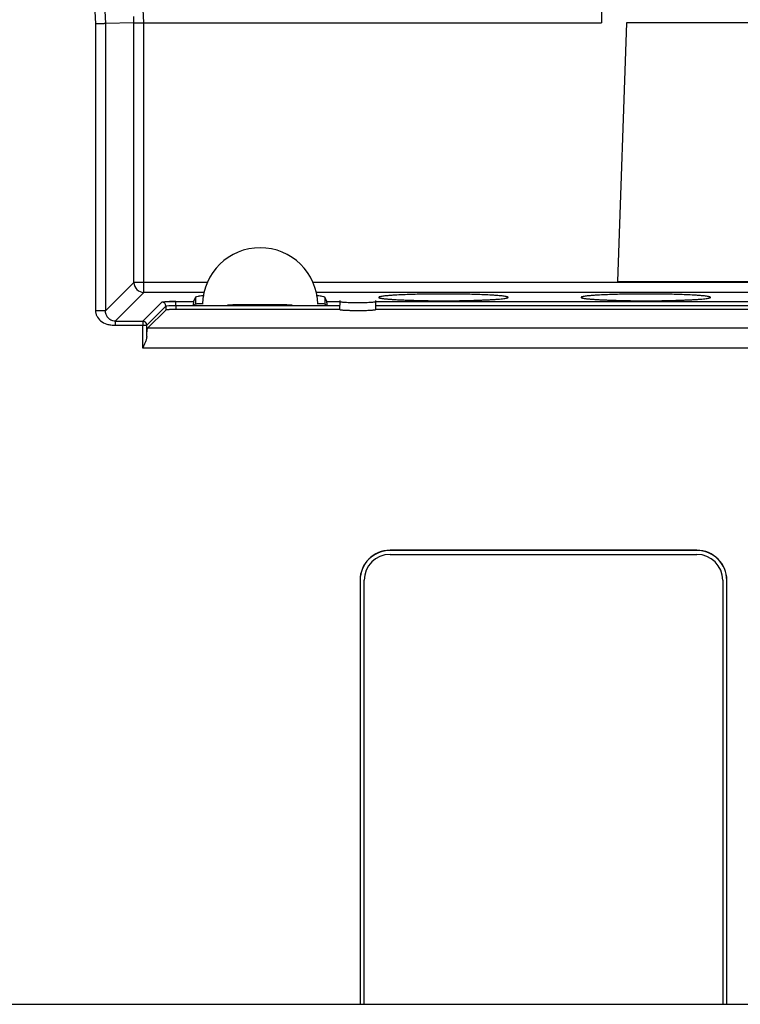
# Model space of a CAD drawing. Header units: inches. Extents: x -14 to 120, y -144 to -15.
# Tile 5 of 16: x 43 to 68, y -71 to -37. Entities that reach past the tile are written whole.
import ezdxf

# ---------------------------------------------------------------- set-up
doc = ezdxf.new("R2010")
doc.units = ezdxf.units.IN
doc.header["$MEASUREMENT"] = 0

# ---------------------------------------------------------------- blocks, each defined once
blk = doc.blocks.new('block 12')
at = {"color": 7, "lineweight": 25}
blk.add_lwpolyline([(54.113, -46.564), (54.113, -46.732)], dxfattribs=at)
blk = doc.blocks.new('block 13')
at = {"color": 7, "lineweight": 25}
blk.add_lwpolyline([(55.373, -46.732), (55.373, -46.564)], dxfattribs=at)
blk = doc.blocks.new('block 14')
at = {"color": 7, "lineweight": 25}
blk.add_open_spline([(48.348, -46.609), (48.312, -46.606), (48.275, -46.603), (48.239, -46.602), (48.201, -46.601), (48.162, -46.601), (48.124, -46.602)], degree=3, knots=[0, 0, 0, 0, 1, 1, 1, 2, 2, 2, 2], dxfattribs=at)
blk = doc.blocks.new('block 30')
at = {"color": 7, "lineweight": 25}
blk.add_lwpolyline([(-1.898, -71.316), (107.451, -71.316)], dxfattribs=at)
blk = doc.blocks.new('block 264')
at = {"color": 7, "lineweight": 25}
blk.add_lwpolyline([(44.85, -23.871), (45.53, -36.842)], dxfattribs=at)
blk = doc.blocks.new('block 265')
at = {"color": 7, "lineweight": 25}
blk.add_lwpolyline([(45.53, -36.842), (45.53, -46.935)], dxfattribs=at)
blk = doc.blocks.new('block 266')
at = {"color": 7, "lineweight": 25}
blk.add_open_spline([(45.53, -46.935), (45.53, -46.948), (45.53, -46.961), (45.531, -46.974), (45.533, -46.991), (45.536, -47.007), (45.54, -47.024), (45.545, -47.039), (45.55, -47.054), (45.555, -47.069), (45.561, -47.084), (45.567, -47.098), (45.574, -47.112), (45.607, -47.176), (45.653, -47.233), (45.708, -47.28), (45.773, -47.334), (45.848, -47.375), (45.928, -47.399), (45.973, -47.413), (46.019, -47.422), (46.065, -47.427), (46.096, -47.431), (46.127, -47.433), (46.158, -47.434), (46.178, -47.434), (46.198, -47.434), (46.218, -47.434)], degree=3, knots=[0, 0, 0, 0, 1, 1, 1, 2, 2, 2, 3, 3, 3, 4, 4, 4, 5, 5, 5, 6, 6, 6, 7, 7, 7, 8, 8, 8, 9, 9, 9, 9], dxfattribs=at)
blk = doc.blocks.new('block 267')
at = {"color": 7, "lineweight": 25}
blk.add_lwpolyline([(46.218, -47.434), (47.188, -47.434)], dxfattribs=at)
blk = doc.blocks.new('block 268')
at = {"color": 7, "lineweight": 25}
blk.add_lwpolyline([(47.188, -48.246), (47.188, -47.434)], dxfattribs=at)
blk = doc.blocks.new('block 269')
at = {"color": 7, "lineweight": 25}
blk.add_lwpolyline([(68.695, -48.246), (47.188, -48.246)], dxfattribs=at)
blk = doc.blocks.new('block 271')
at = {"color": 7, "lineweight": 25}
blk.add_lwpolyline([(67.712, -71.316), (67.712, -56.406)], dxfattribs=at)
blk = doc.blocks.new('block 272')
at = {"color": 7, "lineweight": 25}
blk.add_open_spline([(67.712, -56.406), (67.712, -55.824), (67.24, -55.351), (66.657, -55.351)], degree=3, dxfattribs=at)
blk = doc.blocks.new('block 273')
at = {"color": 7, "lineweight": 25}
blk.add_lwpolyline([(66.657, -55.351), (55.877, -55.351)], dxfattribs=at)
blk = doc.blocks.new('block 274')
at = {"color": 7, "lineweight": 25}
blk.add_open_spline([(55.877, -55.351), (55.295, -55.351), (54.822, -55.824), (54.822, -56.406)], degree=3, dxfattribs=at)
blk = doc.blocks.new('block 275')
at = {"color": 7, "lineweight": 25}
blk.add_lwpolyline([(54.822, -56.406), (54.822, -71.316)], dxfattribs=at)
blk = doc.blocks.new('block 362')
at = {"color": 7, "lineweight": 25}
blk.add_open_spline([(46.218, -47.295), (46.218, -47.296), (46.219, -47.312), (46.219, -47.338), (46.219, -47.364), (46.218, -47.399), (46.218, -47.434)], degree=3, knots=[0, 0, 0, 0, 1, 1, 1, 2, 2, 2, 2], dxfattribs=at)
blk = doc.blocks.new('block 363')
at = {"color": 7, "lineweight": 25}
blk.add_open_spline([(45.879, -46.935), (45.877, -46.935), (45.868, -46.935), (45.85, -46.935), (45.832, -46.935), (45.805, -46.935), (45.772, -46.935), (45.738, -46.935), (45.698, -46.935), (45.656, -46.935), (45.614, -46.935), (45.57, -46.935), (45.53, -46.935)], degree=3, knots=[0, 0, 0, 0, 1, 1, 1, 2, 2, 2, 3, 3, 3, 4, 4, 4, 4], dxfattribs=at)
blk = doc.blocks.new('block 364')
at = {"color": 7, "lineweight": 25}
blk.add_open_spline([(46.218, -47.295), (46.162, -47.295), (46.109, -47.28), (46.065, -47.257), (46.021, -47.233), (45.985, -47.202), (45.958, -47.168), (45.93, -47.133), (45.911, -47.095), (45.898, -47.056), (45.885, -47.017), (45.879, -46.976), (45.879, -46.935)], degree=3, knots=[0, 0, 0, 0, 1, 1, 1, 2, 2, 2, 3, 3, 3, 4, 4, 4, 4], dxfattribs=at)
blk = doc.blocks.new('block 376')
at = {"color": 7, "lineweight": 25}
blk.add_lwpolyline([(68.705, -47.547), (47.356, -47.547)], dxfattribs=at)
blk = doc.blocks.new('block 378')
at = {"color": 7, "lineweight": 25}
blk.add_open_spline([(47.328, -47.836), (47.327, -47.848), (47.326, -47.861), (47.324, -47.873), (47.322, -47.888), (47.319, -47.902), (47.316, -47.916), (47.312, -47.932), (47.307, -47.948), (47.302, -47.964), (47.297, -47.982), (47.291, -48), (47.284, -48.018), (47.278, -48.035), (47.272, -48.052), (47.265, -48.068), (47.257, -48.088), (47.249, -48.107), (47.241, -48.126), (47.234, -48.143), (47.226, -48.159), (47.219, -48.176), (47.209, -48.199), (47.198, -48.222), (47.188, -48.246)], degree=3, knots=[0, 0, 0, 0, 1, 1, 1, 2, 2, 2, 3, 3, 3, 4, 4, 4, 5, 5, 5, 6, 6, 6, 7, 7, 7, 8, 8, 8, 8], dxfattribs=at)
blk = doc.blocks.new('block 379')
at = {"color": 7, "lineweight": 25}
blk.add_open_spline([(47.328, -47.836), (47.329, -47.816), (47.329, -47.797), (47.33, -47.779), (47.331, -47.761), (47.332, -47.744), (47.333, -47.728), (47.334, -47.712), (47.335, -47.697), (47.336, -47.683), (47.336, -47.669), (47.338, -47.656), (47.339, -47.645), (47.34, -47.633), (47.341, -47.622), (47.342, -47.613), (47.343, -47.603), (47.344, -47.594), (47.345, -47.587), (47.346, -47.579), (47.347, -47.573), (47.348, -47.567), (47.35, -47.562), (47.351, -47.557), (47.352, -47.554), (47.353, -47.551), (47.355, -47.549), (47.356, -47.547)], degree=3, knots=[0, 0, 0, 0, 1, 1, 1, 2, 2, 2, 3, 3, 3, 4, 4, 4, 5, 5, 5, 6, 6, 6, 7, 7, 7, 8, 8, 8, 9, 9, 9, 9], dxfattribs=at)
blk = doc.blocks.new('block 399')
at = {"color": 7, "lineweight": 25}
blk.add_lwpolyline([(46.218, -47.295), (47.188, -47.295)], dxfattribs=at)
blk = doc.blocks.new('block 400')
at = {"color": 7, "lineweight": 25}
blk.add_lwpolyline([(47.188, -47.295), (47.188, -47.434)], dxfattribs=at)
blk = doc.blocks.new('block 401')
at = {"color": 7, "lineweight": 25}
blk.add_lwpolyline([(45.879, -36.833), (45.879, -46.935)], dxfattribs=at)
blk = doc.blocks.new('block 402')
at = {"color": 7, "lineweight": 25}
blk.add_open_spline([(45.879, -36.833), (45.877, -36.833), (45.876, -36.833), (45.873, -36.833), (45.869, -36.833), (45.864, -36.834), (45.858, -36.834), (45.851, -36.834), (45.843, -36.834), (45.833, -36.834), (45.822, -36.835), (45.81, -36.835), (45.796, -36.835), (45.781, -36.836), (45.764, -36.836), (45.746, -36.837), (45.727, -36.837), (45.706, -36.838), (45.684, -36.838), (45.661, -36.839), (45.636, -36.839), (45.611, -36.84), (45.584, -36.841), (45.557, -36.842), (45.53, -36.842)], degree=3, knots=[0, 0, 0, 0, 1, 1, 1, 2, 2, 2, 3, 3, 3, 4, 4, 4, 5, 5, 5, 6, 6, 6, 7, 7, 7, 8, 8, 8, 8], dxfattribs=at)
blk = doc.blocks.new('block 416')
at = {"color": 7, "lineweight": 25}
blk.add_lwpolyline([(45.199, -23.853), (45.879, -36.833)], dxfattribs=at)
blk = doc.blocks.new('block 424')
at = {"color": 7, "lineweight": 25}
blk.add_lwpolyline([(47.328, -47.836), (47.328, -47.434)], dxfattribs=at)
blk = doc.blocks.new('block 425')
at = {"color": 7, "lineweight": 25}
blk.add_lwpolyline([(47.188, -47.434), (47.328, -47.434)], dxfattribs=at)
blk = doc.blocks.new('block 426')
at = {"color": 7, "lineweight": 25}
blk.add_open_spline([(47.328, -47.434), (47.328, -47.357), (47.265, -47.295), (47.188, -47.295)], degree=3, dxfattribs=at)
blk = doc.blocks.new('block 439')
at = {"color": 7, "lineweight": 25}
blk.add_lwpolyline([(67.707, -71.316), (67.707, -56.406)], dxfattribs=at)
blk = doc.blocks.new('block 440')
at = {"color": 7, "lineweight": 25}
blk.add_lwpolyline([(67.712, -56.406), (67.707, -56.406)], dxfattribs=at)
blk = doc.blocks.new('block 441')
at = {"color": 7, "lineweight": 25}
blk.add_lwpolyline([(54.822, -56.406), (54.827, -56.406)], dxfattribs=at)
blk = doc.blocks.new('block 442')
at = {"color": 7, "lineweight": 25}
blk.add_lwpolyline([(54.827, -56.406), (54.827, -71.316)], dxfattribs=at)
blk = doc.blocks.new('block 450')
at = {"color": 7, "lineweight": 25}
blk.add_lwpolyline([(55.877, -55.351), (55.877, -55.356)], dxfattribs=at)
blk = doc.blocks.new('block 451')
at = {"color": 7, "lineweight": 25}
blk.add_open_spline([(55.877, -55.356), (55.297, -55.356), (54.827, -55.826), (54.827, -56.406)], degree=3, dxfattribs=at)
blk = doc.blocks.new('block 452')
at = {"color": 7, "lineweight": 25}
blk.add_open_spline([(67.707, -56.406), (67.707, -55.826), (67.237, -55.356), (66.657, -55.356)], degree=3, dxfattribs=at)
blk = doc.blocks.new('block 453')
at = {"color": 7, "lineweight": 25}
blk.add_lwpolyline([(66.657, -55.351), (66.657, -55.356)], dxfattribs=at)
blk = doc.blocks.new('block 454')
at = {"color": 7, "lineweight": 25}
blk.add_lwpolyline([(66.657, -55.356), (55.877, -55.356)], dxfattribs=at)
blk = doc.blocks.new('block 470')
at = {"color": 7, "lineweight": 25}
blk.add_lwpolyline([(47.999, -46.904), (47.356, -47.547)], dxfattribs=at)
blk = doc.blocks.new('block 471')
at = {"color": 7, "lineweight": 25}
blk.add_lwpolyline([(47.328, -47.434), (47.999, -46.763)], dxfattribs=at)
blk = doc.blocks.new('block 472')
at = {"color": 7, "lineweight": 25}
blk.add_lwpolyline([(47.999, -46.763), (47.999, -46.904)], dxfattribs=at)
blk = doc.blocks.new('block 473')
at = {"color": 7, "lineweight": 25}
blk.add_lwpolyline([(46.218, -47.295), (47.228, -46.285)], dxfattribs=at)
blk = doc.blocks.new('block 474')
at = {"color": 7, "lineweight": 25}
blk.add_lwpolyline([(45.879, -46.935), (46.879, -45.935)], dxfattribs=at)
blk = doc.blocks.new('block 475')
at = {"color": 7, "lineweight": 25}
blk.add_open_spline([(46.879, -45.935), (46.879, -46.128), (47.036, -46.284), (47.228, -46.285)], degree=3, dxfattribs=at)
blk = doc.blocks.new('block 476')
at = {"color": 7, "lineweight": 25}
blk.add_lwpolyline([(47.188, -47.295), (47.859, -46.624)], dxfattribs=at)
blk = doc.blocks.new('block 477')
at = {"color": 7, "lineweight": 25}
blk.add_open_spline([(47.999, -46.763), (47.999, -46.687), (47.936, -46.624), (47.859, -46.624)], degree=3, dxfattribs=at)
blk = doc.blocks.new('block 480')
at = {"color": 7, "lineweight": 25}
blk.add_open_spline([(60.026, -46.46), (60.025, -46.457), (60.025, -46.457), (60.025, -46.457), (60.024, -46.455), (60.024, -46.455), (60.023, -46.454), (60.023, -46.454), (60.022, -46.453), (60.021, -46.452), (60.02, -46.451), (60.018, -46.45), (60.017, -46.449), (60.014, -46.447), (60.011, -46.446), (60.008, -46.445), (60.002, -46.442), (59.996, -46.441), (59.99, -46.439), (59.978, -46.435), (59.966, -46.433), (59.955, -46.43), (59.931, -46.425), (59.907, -46.422), (59.884, -46.418), (59.836, -46.412), (59.789, -46.406), (59.742, -46.402), (59.694, -46.398), (59.647, -46.394), (59.599, -46.39), (59.552, -46.387), (59.505, -46.384), (59.458, -46.381), (59.363, -46.375), (59.268, -46.371), (59.173, -46.367), (59.079, -46.363), (58.984, -46.359), (58.889, -46.357), (58.7, -46.351), (58.511, -46.347), (58.321, -46.344), (58.132, -46.342), (57.943, -46.341), (57.753, -46.341), (57.564, -46.341), (57.374, -46.342), (57.185, -46.344), (56.996, -46.347), (56.806, -46.351), (56.617, -46.357), (56.522, -46.359), (56.428, -46.363), (56.333, -46.367), (56.238, -46.371), (56.144, -46.375), (56.049, -46.381), (56.002, -46.384), (55.954, -46.387), (55.907, -46.39), (55.859, -46.394), (55.812, -46.398), (55.765, -46.402), (55.718, -46.406), (55.67, -46.412), (55.623, -46.418), (55.599, -46.422), (55.575, -46.425), (55.552, -46.43), (55.54, -46.433), (55.528, -46.435), (55.516, -46.439), (55.51, -46.441), (55.504, -46.442), (55.498, -46.445), (55.495, -46.446), (55.493, -46.447), (55.49, -46.449), (55.488, -46.45), (55.487, -46.451), (55.485, -46.452), (55.484, -46.453), (55.484, -46.454), (55.483, -46.454), (55.482, -46.456), (55.482, -46.456), (55.481, -46.457), (55.481, -46.458), (55.481, -46.458), (55.481, -46.46)], degree=3, knots=[0, 0, 0, 0, 1, 1, 1, 2, 2, 2, 3, 3, 3, 4, 4, 4, 5, 5, 5, 6, 6, 6, 7, 7, 7, 8, 8, 8, 9, 9, 9, 10, 10, 10, 11, 11, 11, 12, 12, 12, 13, 13, 13, 14, 14, 14, 15, 15, 15, 16, 16, 16, 17, 17, 17, 18, 18, 18, 19, 19, 19, 20, 20, 20, 21, 21, 21, 22, 22, 22, 23, 23, 23, 24, 24, 24, 25, 25, 25, 26, 26, 26, 27, 27, 27, 28, 28, 28, 29, 29, 29, 30, 30, 30, 30], dxfattribs=at)
blk = doc.blocks.new('block 481')
at = {"color": 7, "lineweight": 25}
blk.add_open_spline([(55.481, -46.46), (55.481, -46.462), (55.482, -46.464), (55.484, -46.466), (55.487, -46.468), (55.49, -46.471), (55.495, -46.473), (55.5, -46.475), (55.505, -46.477), (55.513, -46.479), (55.519, -46.481), (55.528, -46.483), (55.537, -46.485), (55.546, -46.487), (55.556, -46.489), (55.567, -46.491), (55.578, -46.493), (55.59, -46.495), (55.603, -46.497), (55.616, -46.499), (55.63, -46.501), (55.645, -46.503), (55.659, -46.504), (55.675, -46.506), (55.692, -46.508), (55.708, -46.509), (55.725, -46.511), (55.743, -46.513), (55.761, -46.515), (55.78, -46.516), (55.799, -46.518), (55.819, -46.519), (55.839, -46.521), (55.86, -46.523), (55.88, -46.524), (55.901, -46.526), (55.924, -46.527), (55.945, -46.529), (55.968, -46.53), (55.991, -46.532), (56.014, -46.533), (56.037, -46.535), (56.062, -46.536), (56.085, -46.537), (56.11, -46.538), (56.135, -46.54), (56.159, -46.541), (56.185, -46.543), (56.21, -46.544), (56.236, -46.545), (56.262, -46.546), (56.288, -46.547), (56.314, -46.548), (56.34, -46.549), (56.367, -46.55), (56.394, -46.552), (56.421, -46.553), (56.448, -46.554), (56.475, -46.555), (56.503, -46.556), (56.53, -46.557), (56.558, -46.558), (56.586, -46.559), (56.614, -46.56), (56.641, -46.56), (56.669, -46.561), (56.697, -46.562), (56.725, -46.563), (56.753, -46.564), (56.781, -46.565), (56.809, -46.566), (56.838, -46.566), (56.866, -46.567), (56.894, -46.568), (56.922, -46.568), (56.95, -46.569), (56.978, -46.57), (57.006, -46.57), (57.034, -46.571), (57.062, -46.571), (57.09, -46.572), (57.118, -46.573), (57.146, -46.573), (57.173, -46.574), (57.201, -46.574), (57.228, -46.575), (57.256, -46.575), (57.283, -46.575), (57.31, -46.576), (57.337, -46.576), (57.365, -46.576), (57.391, -46.577), (57.418, -46.577), (57.445, -46.577), (57.471, -46.577), (57.498, -46.578), (57.524, -46.578), (57.55, -46.578), (57.576, -46.578), (57.602, -46.578), (57.627, -46.578), (57.653, -46.579), (57.678, -46.579), (57.703, -46.579), (57.728, -46.579), (57.753, -46.579), (57.802, -46.579), (57.851, -46.579), (57.9, -46.578), (57.951, -46.578), (58.002, -46.578), (58.052, -46.577), (58.105, -46.577), (58.157, -46.576), (58.209, -46.576), (58.263, -46.575), (58.317, -46.574), (58.37, -46.573), (58.425, -46.572), (58.479, -46.571), (58.533, -46.569), (58.588, -46.568), (58.643, -46.567), (58.697, -46.566), (58.752, -46.564), (58.807, -46.563), (58.86, -46.561), (58.915, -46.559), (58.969, -46.557), (59.022, -46.555), (59.076, -46.553), (59.128, -46.551), (59.179, -46.549), (59.231, -46.547), (59.281, -46.544), (59.33, -46.542), (59.38, -46.539), (59.427, -46.537), (59.473, -46.534), (59.519, -46.532), (59.563, -46.529), (59.604, -46.526), (59.647, -46.523), (59.686, -46.52), (59.723, -46.517), (59.76, -46.513), (59.795, -46.51), (59.825, -46.507), (59.857, -46.503), (59.885, -46.499), (59.91, -46.496), (59.935, -46.492), (59.956, -46.488), (59.973, -46.485), (59.99, -46.481), (60.004, -46.476), (60.012, -46.472), (60.02, -46.468), (60.023, -46.464), (60.026, -46.46)], degree=3, knots=[0, 0, 0, 0, 1, 1, 1, 2, 2, 2, 3, 3, 3, 4, 4, 4, 5, 5, 5, 6, 6, 6, 7, 7, 7, 8, 8, 8, 9, 9, 9, 10, 10, 10, 11, 11, 11, 12, 12, 12, 13, 13, 13, 14, 14, 14, 15, 15, 15, 16, 16, 16, 17, 17, 17, 18, 18, 18, 19, 19, 19, 20, 20, 20, 21, 21, 21, 22, 22, 22, 23, 23, 23, 24, 24, 24, 25, 25, 25, 26, 26, 26, 27, 27, 27, 28, 28, 28, 29, 29, 29, 30, 30, 30, 31, 31, 31, 32, 32, 32, 33, 33, 33, 34, 34, 34, 35, 35, 35, 36, 36, 36, 37, 37, 37, 38, 38, 38, 39, 39, 39, 40, 40, 40, 41, 41, 41, 42, 42, 42, 43, 43, 43, 44, 44, 44, 45, 45, 45, 46, 46, 46, 47, 47, 47, 48, 48, 48, 49, 49, 49, 50, 50, 50, 51, 51, 51, 52, 52, 52, 53, 53, 53, 53], dxfattribs=at)
blk = doc.blocks.new('block 482')
at = {"color": 7, "lineweight": 25}
blk.add_open_spline([(67.138, -46.46), (67.137, -46.457), (67.137, -46.457), (67.137, -46.457), (67.136, -46.455), (67.136, -46.455), (67.135, -46.454), (67.135, -46.454), (67.134, -46.453), (67.133, -46.452), (67.132, -46.451), (67.13, -46.45), (67.129, -46.449), (67.126, -46.447), (67.123, -46.446), (67.12, -46.445), (67.114, -46.442), (67.108, -46.441), (67.102, -46.439), (67.09, -46.435), (67.078, -46.433), (67.067, -46.43), (67.043, -46.425), (67.019, -46.422), (66.996, -46.418), (66.948, -46.412), (66.901, -46.406), (66.854, -46.402), (66.806, -46.398), (66.759, -46.394), (66.712, -46.39), (66.664, -46.387), (66.617, -46.384), (66.57, -46.381), (66.475, -46.375), (66.38, -46.371), (66.285, -46.367), (66.191, -46.363), (66.096, -46.359), (66.001, -46.357), (65.812, -46.351), (65.623, -46.347), (65.433, -46.344), (65.244, -46.342), (65.055, -46.341), (64.865, -46.341), (64.676, -46.341), (64.487, -46.342), (64.297, -46.344), (64.108, -46.347), (63.918, -46.351), (63.729, -46.357), (63.634, -46.359), (63.54, -46.363), (63.445, -46.367), (63.35, -46.371), (63.256, -46.375), (63.161, -46.381), (63.113, -46.384), (63.066, -46.387), (63.019, -46.39), (62.972, -46.394), (62.924, -46.398), (62.877, -46.402), (62.829, -46.406), (62.782, -46.412), (62.735, -46.418), (62.711, -46.422), (62.687, -46.425), (62.664, -46.43), (62.652, -46.433), (62.64, -46.435), (62.628, -46.439), (62.622, -46.441), (62.616, -46.442), (62.61, -46.445), (62.608, -46.446), (62.605, -46.447), (62.602, -46.449), (62.6, -46.45), (62.599, -46.451), (62.597, -46.452), (62.596, -46.453), (62.596, -46.454), (62.595, -46.454), (62.594, -46.456), (62.593, -46.456), (62.593, -46.457), (62.593, -46.458), (62.593, -46.458), (62.593, -46.46)], degree=3, knots=[0, 0, 0, 0, 1, 1, 1, 2, 2, 2, 3, 3, 3, 4, 4, 4, 5, 5, 5, 6, 6, 6, 7, 7, 7, 8, 8, 8, 9, 9, 9, 10, 10, 10, 11, 11, 11, 12, 12, 12, 13, 13, 13, 14, 14, 14, 15, 15, 15, 16, 16, 16, 17, 17, 17, 18, 18, 18, 19, 19, 19, 20, 20, 20, 21, 21, 21, 22, 22, 22, 23, 23, 23, 24, 24, 24, 25, 25, 25, 26, 26, 26, 27, 27, 27, 28, 28, 28, 29, 29, 29, 30, 30, 30, 30], dxfattribs=at)
blk = doc.blocks.new('block 483')
at = {"color": 7, "lineweight": 25}
blk.add_open_spline([(62.593, -46.46), (62.593, -46.462), (62.594, -46.464), (62.596, -46.466), (62.598, -46.468), (62.602, -46.471), (62.607, -46.473), (62.612, -46.475), (62.618, -46.477), (62.625, -46.479), (62.631, -46.481), (62.639, -46.483), (62.649, -46.485), (62.658, -46.487), (62.668, -46.489), (62.679, -46.491), (62.69, -46.493), (62.702, -46.495), (62.715, -46.497), (62.728, -46.499), (62.742, -46.501), (62.757, -46.503), (62.771, -46.504), (62.787, -46.506), (62.804, -46.508), (62.82, -46.509), (62.837, -46.511), (62.855, -46.513), (62.873, -46.515), (62.892, -46.516), (62.911, -46.518), (62.931, -46.519), (62.951, -46.521), (62.972, -46.523), (62.992, -46.524), (63.014, -46.526), (63.036, -46.527), (63.057, -46.529), (63.08, -46.53), (63.103, -46.532), (63.126, -46.533), (63.149, -46.535), (63.173, -46.536), (63.197, -46.537), (63.222, -46.538), (63.247, -46.54), (63.271, -46.541), (63.296, -46.543), (63.322, -46.544), (63.348, -46.545), (63.374, -46.546), (63.4, -46.547), (63.426, -46.548), (63.452, -46.549), (63.479, -46.55), (63.506, -46.552), (63.533, -46.553), (63.56, -46.554), (63.587, -46.555), (63.615, -46.556), (63.642, -46.557), (63.67, -46.558), (63.697, -46.559), (63.725, -46.56), (63.753, -46.56), (63.781, -46.561), (63.809, -46.562), (63.837, -46.563), (63.865, -46.564), (63.893, -46.565), (63.921, -46.566), (63.949, -46.566), (63.978, -46.567), (64.006, -46.568), (64.034, -46.568), (64.062, -46.569), (64.09, -46.57), (64.118, -46.57), (64.146, -46.571), (64.174, -46.571), (64.202, -46.572), (64.23, -46.573), (64.258, -46.573), (64.285, -46.574), (64.313, -46.574), (64.34, -46.575), (64.368, -46.575), (64.395, -46.575), (64.422, -46.576), (64.449, -46.576), (64.477, -46.576), (64.503, -46.577), (64.53, -46.577), (64.557, -46.577), (64.583, -46.577), (64.61, -46.578), (64.636, -46.578), (64.662, -46.578), (64.688, -46.578), (64.714, -46.578), (64.739, -46.578), (64.765, -46.579), (64.79, -46.579), (64.815, -46.579), (64.84, -46.579), (64.865, -46.579), (64.914, -46.579), (64.963, -46.579), (65.012, -46.578), (65.063, -46.578), (65.114, -46.578), (65.164, -46.577), (65.217, -46.577), (65.269, -46.576), (65.321, -46.576), (65.375, -46.575), (65.429, -46.574), (65.482, -46.573), (65.537, -46.572), (65.591, -46.571), (65.645, -46.569), (65.7, -46.568), (65.755, -46.567), (65.809, -46.566), (65.864, -46.564), (65.919, -46.563), (65.972, -46.561), (66.027, -46.559), (66.081, -46.557), (66.134, -46.555), (66.188, -46.553), (66.24, -46.551), (66.291, -46.549), (66.343, -46.547), (66.394, -46.544), (66.442, -46.542), (66.492, -46.539), (66.539, -46.537), (66.585, -46.534), (66.631, -46.532), (66.675, -46.529), (66.716, -46.526), (66.759, -46.523), (66.798, -46.52), (66.835, -46.517), (66.872, -46.513), (66.907, -46.51), (66.938, -46.507), (66.969, -46.503), (66.997, -46.499), (67.022, -46.496), (67.047, -46.492), (67.068, -46.488), (67.085, -46.485), (67.102, -46.481), (67.116, -46.476), (67.124, -46.472), (67.133, -46.468), (67.135, -46.464), (67.138, -46.46)], degree=3, knots=[0, 0, 0, 0, 1, 1, 1, 2, 2, 2, 3, 3, 3, 4, 4, 4, 5, 5, 5, 6, 6, 6, 7, 7, 7, 8, 8, 8, 9, 9, 9, 10, 10, 10, 11, 11, 11, 12, 12, 12, 13, 13, 13, 14, 14, 14, 15, 15, 15, 16, 16, 16, 17, 17, 17, 18, 18, 18, 19, 19, 19, 20, 20, 20, 21, 21, 21, 22, 22, 22, 23, 23, 23, 24, 24, 24, 25, 25, 25, 26, 26, 26, 27, 27, 27, 28, 28, 28, 29, 29, 29, 30, 30, 30, 31, 31, 31, 32, 32, 32, 33, 33, 33, 34, 34, 34, 35, 35, 35, 36, 36, 36, 37, 37, 37, 38, 38, 38, 39, 39, 39, 40, 40, 40, 41, 41, 41, 42, 42, 42, 43, 43, 43, 44, 44, 44, 45, 45, 45, 46, 46, 46, 47, 47, 47, 48, 48, 48, 49, 49, 49, 50, 50, 50, 51, 51, 51, 52, 52, 52, 53, 53, 53, 53], dxfattribs=at)
blk = doc.blocks.new('block 492')
at = {"color": 7, "lineweight": 25}
blk.add_lwpolyline([(55.359, -46.599), (89.061, -46.599)], dxfattribs=at)
blk = doc.blocks.new('block 493')
at = {"color": 7, "lineweight": 25}
blk.add_open_spline([(54.127, -46.599), (54.123, -46.6), (54.12, -46.601), (54.117, -46.603), (54.115, -46.604), (54.114, -46.605), (54.115, -46.606), (54.115, -46.607), (54.116, -46.608), (54.119, -46.61), (54.122, -46.611), (54.126, -46.612), (54.131, -46.613), (54.141, -46.616), (54.157, -46.618), (54.178, -46.621), (54.198, -46.623), (54.223, -46.625), (54.253, -46.627), (54.311, -46.631), (54.385, -46.634), (54.47, -46.636), (54.554, -46.638), (54.649, -46.639), (54.743, -46.639), (54.837, -46.639), (54.932, -46.638), (55.016, -46.636), (55.101, -46.634), (55.175, -46.631), (55.233, -46.627), (55.263, -46.625), (55.288, -46.623), (55.309, -46.621), (55.33, -46.618), (55.345, -46.616), (55.356, -46.613), (55.362, -46.612), (55.367, -46.61), (55.37, -46.608), (55.372, -46.607), (55.373, -46.605), (55.371, -46.604), (55.369, -46.602), (55.364, -46.601), (55.359, -46.599)], degree=3, knots=[0, 0, 0, 0, 1, 1, 1, 2, 2, 2, 3, 3, 3, 4, 4, 4, 5, 5, 5, 6, 6, 6, 7, 7, 7, 8, 8, 8, 9, 9, 9, 10, 10, 10, 11, 11, 11, 12, 12, 12, 13, 13, 13, 14, 14, 14, 15, 15, 15, 15], dxfattribs=at)
blk = doc.blocks.new('block 494')
at = {"color": 7, "lineweight": 25}
blk.add_lwpolyline([(53.659, -46.599), (54.127, -46.599)], dxfattribs=at)
blk = doc.blocks.new('block 495')
at = {"color": 7, "lineweight": 25}
blk.add_lwpolyline([(53.659, -46.599), (53.587, -46.456)], dxfattribs=at)
blk = doc.blocks.new('block 496')
at = {"color": 7, "lineweight": 25}
blk.add_open_spline([(53.587, -46.456), (53.565, -46.446), (53.542, -46.436), (53.494, -46.426), (53.456, -46.418), (53.402, -46.41), (53.316, -46.403), (53.306, -46.402), (53.294, -46.401), (53.283, -46.401)], degree=3, knots=[0, 0, 0, 0, 1, 1, 1, 2, 2, 2, 3, 3, 3, 3], dxfattribs=at)
blk = doc.blocks.new('block 497')
at = {"color": 7, "lineweight": 25}
blk.add_open_spline([(49.343, -46.401), (49.33, -46.402), (49.317, -46.403), (49.305, -46.404), (49.22, -46.41), (49.167, -46.418), (49.13, -46.426), (49.083, -46.436), (49.061, -46.446), (49.039, -46.456)], degree=3, knots=[0, 0, 0, 0, 1, 1, 1, 2, 2, 2, 3, 3, 3, 3], dxfattribs=at)
blk = doc.blocks.new('block 498')
at = {"color": 7, "lineweight": 25}
blk.add_lwpolyline([(49.039, -46.456), (48.968, -46.599)], dxfattribs=at)
blk = doc.blocks.new('block 499')
at = {"color": 7, "lineweight": 25}
blk.add_lwpolyline([(48.348, -46.599), (48.968, -46.599)], dxfattribs=at)
blk = doc.blocks.new('block 500')
at = {"color": 7, "lineweight": 25}
blk.add_open_spline([(47.859, -46.624), (47.863, -46.619), (47.886, -46.616), (47.917, -46.613), (47.947, -46.61), (47.983, -46.608), (48.023, -46.606), (48.063, -46.604), (48.106, -46.602), (48.158, -46.601), (48.211, -46.6), (48.273, -46.599), (48.348, -46.599)], degree=3, knots=[0, 0, 0, 0, 1, 1, 1, 2, 2, 2, 3, 3, 3, 4, 4, 4, 4], dxfattribs=at)
blk = doc.blocks.new('block 534')
at = {"color": 7, "lineweight": 25}
blk.add_lwpolyline([(46.879, -36.807), (45.879, -36.833)], dxfattribs=at)
blk = doc.blocks.new('block 535')
at = {"color": 7, "lineweight": 25}
blk.add_lwpolyline([(46.879, -45.935), (46.879, -36.807)], dxfattribs=at)
blk = doc.blocks.new('block 552')
at = {"color": 7, "lineweight": 25}
blk.add_open_spline([(48.348, -46.886), (48.33, -46.886), (48.312, -46.886), (48.294, -46.886), (48.277, -46.887), (48.26, -46.887), (48.243, -46.887), (48.227, -46.887), (48.21, -46.888), (48.195, -46.888), (48.179, -46.888), (48.164, -46.889), (48.15, -46.889), (48.135, -46.89), (48.121, -46.891), (48.107, -46.891), (48.075, -46.893), (48.047, -46.895), (48.03, -46.897), (48.012, -46.899), (48.006, -46.902), (47.999, -46.904)], degree=3, knots=[0, 0, 0, 0, 1, 1, 1, 2, 2, 2, 3, 3, 3, 4, 4, 4, 5, 5, 5, 6, 6, 6, 7, 7, 7, 7], dxfattribs=at)
blk = doc.blocks.new('block 553')
at = {"color": 7, "lineweight": 25}
blk.add_lwpolyline([(54.113, -46.886), (48.348, -46.886)], dxfattribs=at)
blk = doc.blocks.new('block 554')
at = {"color": 7, "lineweight": 25}
blk.add_open_spline([(54.113, -46.886), (54.114, -46.887), (54.115, -46.889), (54.117, -46.89), (54.119, -46.891), (54.123, -46.892), (54.128, -46.893), (54.133, -46.894), (54.138, -46.895), (54.145, -46.896), (54.152, -46.897), (54.16, -46.898), (54.169, -46.899), (54.177, -46.9), (54.187, -46.901), (54.197, -46.902), (54.207, -46.903), (54.218, -46.904), (54.23, -46.905), (54.241, -46.905), (54.254, -46.906), (54.267, -46.907), (54.279, -46.908), (54.292, -46.908), (54.306, -46.909), (54.32, -46.91), (54.333, -46.91), (54.348, -46.911), (54.362, -46.912), (54.377, -46.912), (54.392, -46.913), (54.406, -46.913), (54.421, -46.914), (54.436, -46.914), (54.451, -46.915), (54.466, -46.915), (54.482, -46.916), (54.496, -46.916), (54.512, -46.916), (54.527, -46.917), (54.542, -46.917), (54.557, -46.917), (54.572, -46.918), (54.587, -46.918), (54.602, -46.918), (54.617, -46.918), (54.631, -46.919), (54.646, -46.919), (54.66, -46.919), (54.674, -46.919), (54.688, -46.919), (54.702, -46.919), (54.716, -46.919), (54.73, -46.919), (54.743, -46.919), (54.771, -46.919), (54.799, -46.919), (54.826, -46.919), (54.856, -46.919), (54.885, -46.918), (54.914, -46.918), (54.945, -46.917), (54.975, -46.916), (55.005, -46.916), (55.036, -46.915), (55.066, -46.914), (55.095, -46.913), (55.125, -46.912), (55.154, -46.91), (55.18, -46.909), (55.208, -46.908), (55.234, -46.906), (55.256, -46.905), (55.28, -46.903), (55.301, -46.901), (55.318, -46.899), (55.335, -46.897), (55.35, -46.895), (55.358, -46.893), (55.368, -46.891), (55.37, -46.889), (55.373, -46.886)], degree=3, knots=[0, 0, 0, 0, 1, 1, 1, 2, 2, 2, 3, 3, 3, 4, 4, 4, 5, 5, 5, 6, 6, 6, 7, 7, 7, 8, 8, 8, 9, 9, 9, 10, 10, 10, 11, 11, 11, 12, 12, 12, 13, 13, 13, 14, 14, 14, 15, 15, 15, 16, 16, 16, 17, 17, 17, 18, 18, 18, 19, 19, 19, 20, 20, 20, 21, 21, 21, 22, 22, 22, 23, 23, 23, 24, 24, 24, 25, 25, 25, 26, 26, 26, 27, 27, 27, 27], dxfattribs=at)
blk = doc.blocks.new('block 555')
at = {"color": 7, "lineweight": 25}
blk.add_lwpolyline([(89.061, -46.886), (55.373, -46.886)], dxfattribs=at)
blk = doc.blocks.new('block 779')
at = {"color": 7, "lineweight": 25}
blk.add_lwpolyline([(55.373, -46.886), (55.373, -46.739)], dxfattribs=at)
blk = doc.blocks.new('block 780')
at = {"color": 7, "lineweight": 25}
blk.add_lwpolyline([(54.113, -46.886), (54.113, -46.739)], dxfattribs=at)
blk = doc.blocks.new('block 783')
at = {"color": 7, "lineweight": 25}
blk.add_open_spline([(47.999, -46.763), (48.003, -46.757), (48.043, -46.751), (48.107, -46.746), (48.172, -46.742), (48.26, -46.739), (48.348, -46.739)], degree=3, knots=[0, 0, 0, 0, 1, 1, 1, 2, 2, 2, 2], dxfattribs=at)
blk = doc.blocks.new('block 784')
at = {"color": 7, "lineweight": 25}
blk.add_lwpolyline([(48.348, -46.739), (48.348, -46.886)], dxfattribs=at)
blk = doc.blocks.new('block 787')
at = {"color": 7, "lineweight": 25}
blk.add_lwpolyline([(48.348, -46.739), (48.348, -46.599)], dxfattribs=at)
blk = doc.blocks.new('block 789')
at = {"color": 7, "lineweight": 25}
blk.add_open_spline([(53.662, -46.744), (53.813, -46.742), (53.963, -46.741), (54.113, -46.739)], degree=3, dxfattribs=at)
blk = doc.blocks.new('block 790')
at = {"color": 7, "lineweight": 25}
blk.add_open_spline([(53.662, -46.744), (53.662, -46.734), (53.662, -46.724), (53.662, -46.715), (53.662, -46.706), (53.662, -46.697), (53.662, -46.689), (53.662, -46.68), (53.662, -46.672), (53.662, -46.665), (53.661, -46.657), (53.661, -46.65), (53.661, -46.643), (53.661, -46.63), (53.661, -46.619), (53.66, -46.612), (53.66, -46.605), (53.659, -46.602), (53.659, -46.599)], degree=3, knots=[0, 0, 0, 0, 1, 1, 1, 2, 2, 2, 3, 3, 3, 4, 4, 4, 5, 5, 5, 6, 6, 6, 6], dxfattribs=at)
blk = doc.blocks.new('block 791')
at = {"color": 7, "lineweight": 25}
blk.add_lwpolyline([(48.348, -46.739), (48.964, -46.743)], dxfattribs=at)
blk = doc.blocks.new('block 792')
at = {"color": 7, "lineweight": 25}
blk.add_lwpolyline([(48.964, -46.746), (53.662, -46.746)], dxfattribs=at)
blk = doc.blocks.new('block 793')
at = {"color": 7, "lineweight": 25}
blk.add_open_spline([(50.353, -46.723), (50.483, -46.725), (50.613, -46.726), (50.754, -46.727), (50.929, -46.729), (51.121, -46.729), (51.313, -46.729), (51.505, -46.729), (51.697, -46.729), (51.873, -46.727), (52.007, -46.726), (52.132, -46.725), (52.256, -46.723)], degree=3, knots=[0, 0, 0, 0, 1, 1, 1, 2, 2, 2, 3, 3, 3, 4, 4, 4, 4], dxfattribs=at)
blk = doc.blocks.new('block 794')
at = {"color": 7, "lineweight": 25}
blk.add_lwpolyline([(49.039, -46.697), (48.964, -46.746)], dxfattribs=at)
blk = doc.blocks.new('block 795')
at = {"color": 7, "lineweight": 25}
blk.add_open_spline([(53.587, -46.697), (53.572, -46.692), (53.556, -46.688), (53.445, -46.683), (53.415, -46.682), (53.377, -46.681), (53.339, -46.68)], degree=3, knots=[0, 0, 0, 0, 1, 1, 1, 2, 2, 2, 2], dxfattribs=at)
blk = doc.blocks.new('block 796')
at = {"color": 7, "lineweight": 25}
blk.add_open_spline([(49.287, -46.68), (49.25, -46.681), (49.212, -46.682), (49.181, -46.683), (49.091, -46.688), (49.065, -46.692), (49.039, -46.697)], degree=3, knots=[0, 0, 0, 0, 1, 1, 1, 2, 2, 2, 2], dxfattribs=at)
blk = doc.blocks.new('block 797')
at = {"color": 7, "lineweight": 25}
blk.add_lwpolyline([(53.662, -46.746), (53.587, -46.697)], dxfattribs=at)
blk = doc.blocks.new('block 798')
at = {"color": 7, "lineweight": 25}
blk.add_lwpolyline([(53.587, -46.456), (53.587, -46.697)], dxfattribs=at)
blk = doc.blocks.new('block 799')
at = {"color": 7, "lineweight": 25}
blk.add_open_spline([(48.968, -46.599), (48.967, -46.6), (48.967, -46.601), (48.967, -46.603), (48.967, -46.605), (48.966, -46.608), (48.966, -46.612), (48.966, -46.616), (48.966, -46.62), (48.966, -46.625), (48.965, -46.63), (48.965, -46.636), (48.965, -46.643), (48.965, -46.656), (48.964, -46.672), (48.964, -46.689), (48.964, -46.706), (48.964, -46.724), (48.964, -46.743)], degree=3, knots=[0, 0, 0, 0, 1, 1, 1, 2, 2, 2, 3, 3, 3, 4, 4, 4, 5, 5, 5, 6, 6, 6, 6], dxfattribs=at)
blk = doc.blocks.new('block 800')
at = {"color": 7, "lineweight": 25}
blk.add_lwpolyline([(49.039, -46.456), (49.039, -46.697)], dxfattribs=at)
blk = doc.blocks.new('block 801')
at = {"color": 7, "lineweight": 25}
blk.add_lwpolyline([(55.373, -46.739), (89.061, -46.739)], dxfattribs=at)
blk = doc.blocks.new('block 806')
at = {"color": 7, "lineweight": 25}
blk.add_open_spline([(50.169, -46.721), (50.199, -46.721), (50.229, -46.72), (50.26, -46.72), (50.291, -46.72), (50.323, -46.719), (50.354, -46.719), (50.386, -46.719), (50.418, -46.718), (50.45, -46.718), (50.483, -46.718), (50.516, -46.718), (50.549, -46.717), (50.582, -46.717), (50.616, -46.717), (50.65, -46.717), (50.684, -46.716), (50.718, -46.716), (50.753, -46.716), (50.788, -46.715), (50.823, -46.715), (50.858, -46.715), (50.894, -46.715), (50.93, -46.715), (50.966, -46.715), (51.003, -46.715), (51.039, -46.715), (51.076, -46.715), (51.114, -46.714), (51.151, -46.714), (51.189, -46.714), (51.227, -46.714), (51.265, -46.714), (51.304, -46.714), (51.387, -46.714), (51.47, -46.714), (51.552, -46.715), (51.632, -46.715), (51.711, -46.715), (51.789, -46.716), (51.866, -46.716), (51.942, -46.717), (52.016, -46.717), (52.09, -46.718), (52.163, -46.718), (52.232, -46.719), (52.303, -46.72), (52.37, -46.721), (52.437, -46.722)], degree=3, knots=[0, 0, 0, 0, 1, 1, 1, 2, 2, 2, 3, 3, 3, 4, 4, 4, 5, 5, 5, 6, 6, 6, 7, 7, 7, 8, 8, 8, 9, 9, 9, 10, 10, 10, 11, 11, 11, 12, 12, 12, 13, 13, 13, 14, 14, 14, 15, 15, 15, 16, 16, 16, 16], dxfattribs=at)
blk = doc.blocks.new('block 807')
at = {"color": 7, "lineweight": 25}
blk.add_open_spline([(51.313, -44.716), (50.211, -44.716), (49.311, -45.595), (49.284, -46.697)], degree=3, dxfattribs=at)
blk = doc.blocks.new('block 808')
at = {"color": 7, "lineweight": 25}
blk.add_open_spline([(53.342, -46.698), (53.316, -45.596), (52.415, -44.716), (51.313, -44.716)], degree=3, dxfattribs=at)
blk = doc.blocks.new('block 809')
at = {"color": 7, "lineweight": 25}
blk.add_open_spline([(52.256, -46.723), (52.111, -46.722), (51.965, -46.72), (51.806, -46.719), (51.643, -46.718), (51.466, -46.717), (51.289, -46.717), (51.112, -46.717), (50.936, -46.718), (50.774, -46.719), (50.625, -46.72), (50.489, -46.722), (50.353, -46.723)], degree=3, knots=[0, 0, 0, 0, 1, 1, 1, 2, 2, 2, 3, 3, 3, 4, 4, 4, 4], dxfattribs=at)
blk = doc.blocks.new('block 812')
at = {"color": 7, "lineweight": 25}
blk.add_lwpolyline([(47.228, -45.935), (47.228, -36.806)], dxfattribs=at)
blk = doc.blocks.new('block 813')
at = {"color": 7, "lineweight": 25}
blk.add_lwpolyline([(47.228, -45.935), (46.879, -45.935)], dxfattribs=at)
blk = doc.blocks.new('block 814')
at = {"color": 7, "lineweight": 25}
blk.add_open_spline([(46.879, -36.807), (46.88, -36.807), (46.881, -36.807), (46.884, -36.807), (46.887, -36.808), (46.891, -36.808), (46.896, -36.808), (46.901, -36.809), (46.908, -36.809), (46.916, -36.809), (46.925, -36.809), (46.935, -36.81), (46.946, -36.81), (46.958, -36.81), (46.972, -36.81), (46.987, -36.81), (47.024, -36.81), (47.068, -36.809), (47.115, -36.808), (47.151, -36.808), (47.19, -36.807), (47.228, -36.806)], degree=3, knots=[0, 0, 0, 0, 1, 1, 1, 2, 2, 2, 3, 3, 3, 4, 4, 4, 5, 5, 5, 6, 6, 6, 7, 7, 7, 7], dxfattribs=at)
blk = doc.blocks.new('block 815')
at = {"color": 7, "lineweight": 25}
blk.add_lwpolyline([(47.228, -36.806), (46.585, -23.853)], dxfattribs=at)
blk = doc.blocks.new('block 819')
at = {"color": 7, "lineweight": 25}
blk.add_lwpolyline([(47.228, -46.285), (47.228, -45.935)], dxfattribs=at)
blk = doc.blocks.new('block 824')
at = {"color": 7, "lineweight": 25}
blk.add_lwpolyline([(76.885, -36.806), (64.186, -36.806)], dxfattribs=at)
blk = doc.blocks.new('block 825')
at = {"color": 7, "lineweight": 25}
blk.add_lwpolyline([(64.186, -36.806), (63.868, -45.906)], dxfattribs=at)
blk = doc.blocks.new('block 826')
at = {"color": 7, "lineweight": 25}
blk.add_lwpolyline([(63.868, -45.906), (76.885, -45.906)], dxfattribs=at)
blk = doc.blocks.new('block 854')
at = {"color": 7, "lineweight": 25}
blk.add_lwpolyline([(47.228, -36.806), (63.311, -36.806)], dxfattribs=at)
blk = doc.blocks.new('block 855')
at = {"color": 7, "lineweight": 25}
blk.add_lwpolyline([(63.311, -25.315), (63.311, -36.806)], dxfattribs=at)
blk = doc.blocks.new('block 1793')
at = {"color": 7, "lineweight": 25}
blk.add_lwpolyline([(54.967, -71.316), (54.967, -56.406)], dxfattribs=at)
blk = doc.blocks.new('block 1794')
at = {"color": 7, "lineweight": 25}
blk.add_open_spline([(55.877, -55.496), (55.375, -55.496), (54.967, -55.904), (54.967, -56.406)], degree=3, dxfattribs=at)
blk = doc.blocks.new('block 1795')
at = {"color": 7, "lineweight": 25}
blk.add_lwpolyline([(55.877, -55.496), (66.657, -55.496)], dxfattribs=at)
blk = doc.blocks.new('block 1796')
at = {"color": 7, "lineweight": 25}
blk.add_open_spline([(67.567, -56.406), (67.567, -55.904), (67.16, -55.496), (66.657, -55.496)], degree=3, dxfattribs=at)
blk = doc.blocks.new('block 1797')
at = {"color": 7, "lineweight": 25}
blk.add_lwpolyline([(67.567, -56.406), (67.567, -71.316)], dxfattribs=at)
blk = doc.blocks.new('block 1816')
at = {"color": 253, "lineweight": 25}
blk.add_lwpolyline([(93.773, -46.285), (53.29, -46.285)], dxfattribs=at)
blk = doc.blocks.new('block 1817')
at = {"color": 253, "lineweight": 25}
blk.add_lwpolyline([(49.337, -46.285), (47.228, -46.285)], dxfattribs=at)
blk = doc.blocks.new('block 1820')
at = {"color": 253, "lineweight": 25}
blk.add_lwpolyline([(46.879, -36.807), (46.868, -36.583)], dxfattribs=at)
blk = doc.blocks.new('block 1832')
at = {"color": 253, "lineweight": 25}
blk.add_lwpolyline([(93.773, -45.935), (53.174, -45.935)], dxfattribs=at)
blk = doc.blocks.new('block 1833')
at = {"color": 253, "lineweight": 25}
blk.add_lwpolyline([(49.453, -45.935), (47.228, -45.935)], dxfattribs=at)

msp = doc.modelspace()

# ---------------------------------------------------------------- block references
for name in ['block 264', 'block 416', 'block 815', 'block 855', 'block 1820', 'block 402', 'block 265', 'block 534', 'block 401', 'block 814', 'block 535', 'block 812', 'block 854', 'block 825', 'block 824', 'block 807', 'block 808', 'block 474', 'block 475', 'block 813', 'block 819', 'block 1833', 'block 1832', 'block 826', 'block 473', 'block 1817', 'block 1816', 'block 480', 'block 482', 'block 476', 'block 500', 'block 477', 'block 14', 'block 499', 'block 787', 'block 799', 'block 794', 'block 498', 'block 497', 'block 800', 'block 796', 'block 806', 'block 809', 'block 793', 'block 496', 'block 795', 'block 495', 'block 798', 'block 797', 'block 494', 'block 790', 'block 12', 'block 493', 'block 492', 'block 13', 'block 481', 'block 483', 'block 266', 'block 363', 'block 364', 'block 471', 'block 470', 'block 783', 'block 472', 'block 552', 'block 784', 'block 791', 'block 553', 'block 792', 'block 789', 'block 780', 'block 554', 'block 779', 'block 801', 'block 555', 'block 362', 'block 399', 'block 400', 'block 426', 'block 267', 'block 268', 'block 425', 'block 424', 'block 379', 'block 376', 'block 378', 'block 269', 'block 274', 'block 451', 'block 273', 'block 450', 'block 454', 'block 272', 'block 453', 'block 452', 'block 1794', 'block 1795', 'block 1796', 'block 275', 'block 441', 'block 442', 'block 1793', 'block 1797', 'block 439', 'block 440', 'block 271', 'block 30']:
    msp.add_blockref(name, (0, 0))

doc.saveas('drawing.dxf')
